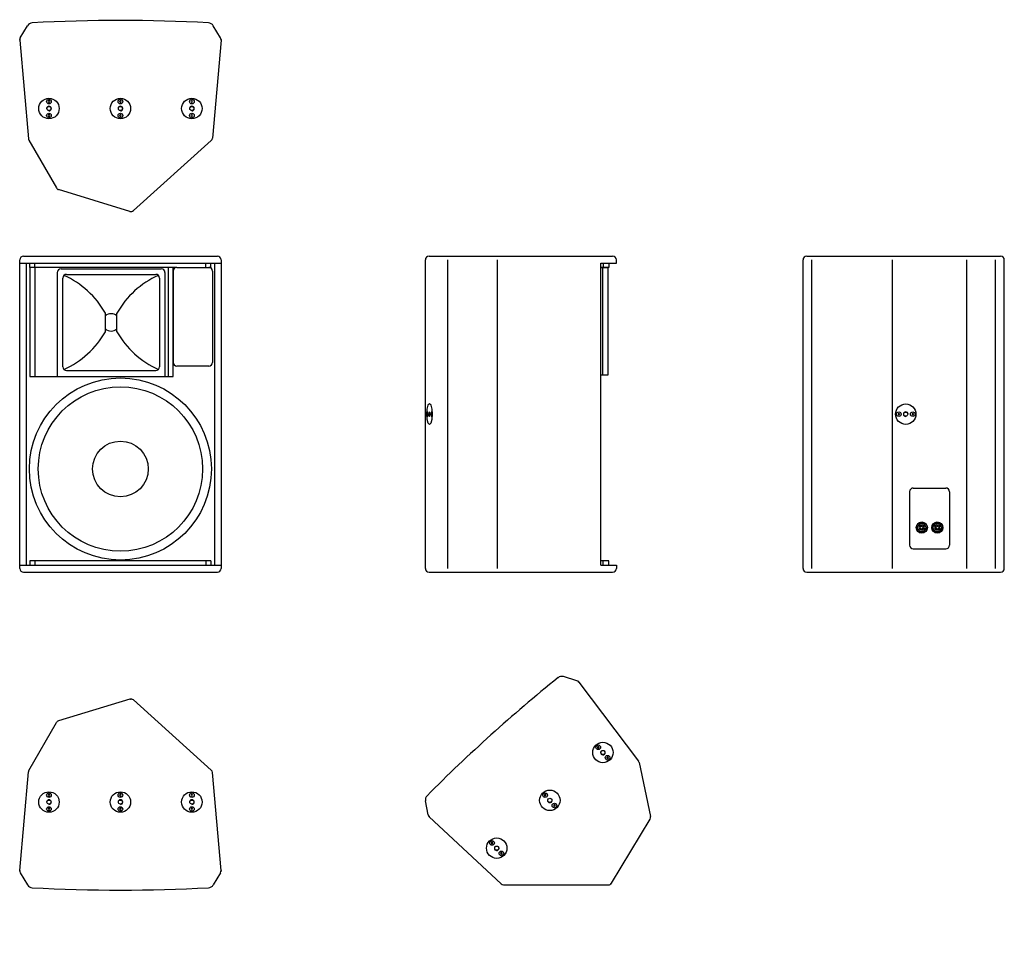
# Model space of a CAD drawing. Extents: x 574 to 2695, y 815 to 2806.
import ezdxf

# ---------------------------------------------------------------- set-up
doc = ezdxf.new("R2010")
doc.units = 0
for name, color, linetype in [('KF_CA_1515_6_i_BOTTOM', 7, 'CONTINUOUS'), ('KF_CA_1515_6_i_FRONT', 7, 'CONTINUOUS'), ('KF_CA_1515_6_i_REAR', 7, 'CONTINUOUS'), ('KF_CA_1515_6_i_SIDE', 7, 'CONTINUOUS'), ('KF_CA_1515_6_i_TOP', 7, 'CONTINUOUS')]:
    doc.layers.add(name, color=color, linetype=linetype)

# ---------------------------------------------------------------- blocks, each defined once
blk = doc.blocks.new('KF_CA_1515_6_i_BOTTOM')
at = {"layer": 'KF_CA_1515_6_i_BOTTOM'}
for p, q in [((-215.7, -37.4), (-199.9, -11.1)), ((215.7, -37.4), (199.9, -11.1)), ((-216.8, -42.2), (-198.2, -254.4)), ((216.8, -42.2), (198.3, -253)), ((-197.2, -257.7), (-137.9, -360.4)), ((195.7, -258.3), (28, -409.3)), ((20.3, -411), (-133.3, -364))]:
    blk.add_line(p, q, dxfattribs=at)
for points in [[(-154.8, -173), (-155.7, -174.5), (-154.8, -176), (-153.1, -176), (-152.2, -174.5), (-153.1, -173)], [(-0.9, -173), (-1.7, -174.5), (-0.9, -176), (0.9, -176), (1.7, -174.5), (0.9, -173)], [(153, -173), (152.2, -174.5), (153, -176), (154.8, -176), (155.6, -174.5), (154.8, -173)], [(-154.8, -203), (-155.7, -204.5), (-154.8, -206), (-153.1, -206), (-152.2, -204.5), (-153.1, -203)], [(-0.9, -203), (-1.7, -204.5), (-0.9, -206), (0.9, -206), (1.7, -204.5), (0.9, -203)], [(153, -203), (152.2, -204.5), (153, -206), (154.8, -206), (155.6, -204.5), (154.8, -203)]]:
    blk.add_lwpolyline(points, close=True, dxfattribs=at)
for centre, radius in [((-153.9, -189.5), 22), ((-153.9, -174.5), 5), ((0, -189.5), 22), ((0, -174.5), 5), ((153.9, -189.5), 22), ((153.9, -174.5), 5), ((-153.9, -189.5), 4.4), ((0, -189.5), 4.4), ((153.9, -189.5), 4.4), ((-153.9, -204.5), 5), ((0, -204.5), 5), ((153.9, -204.5), 5)]:
    blk.add_circle(centre, radius, dxfattribs=at)
for centre, radius, start, end in [((-0.1, -3544.3), 3544.3, 86.9285, 93.0695), ((-189.2, -17.6), 12.5, 93.0695, 148.9993), ((189.2, -17.6), 12.5, 30.999, 86.9285), ((-208.8, -41.5), 8, 148.9993, 185.0001), ((208.8, -41.5), 8, 354.9999, 30.999), ((-153.9, -189.5), 5, 270, 180), ((0, -189.5), 5, 270, 180), ((153.9, -189.5), 5, 270, 180), ((-190.3, -253.7), 8, 185.0001, 209.9999), ((190.4, -252.3), 8, 312.0001, 354.9999), ((-131, -356.4), 8, 209.9999, 253), ((22.7, -403.3), 8, 253, 312.0001)]:
    blk.add_arc(centre, radius, start, end, dxfattribs=at)
for p in [(-216.8, -41.5), (216.8, -41.5)]:
    blk.add_point(p, dxfattribs=at)
blk = doc.blocks.new('KF_CA_1515_6_i_FRONT')
at = {"layer": 'KF_CA_1515_6_i_FRONT'}
for p, q in [((-208.8, 0), (208.8, 0)), ((-216.8, -672), (-216.8, -8)), ((-216.8, -15), (216.8, -15)), ((-202.5, -665), (-202.5, -15)), ((-195.1, -24), (-195.1, -15)), ((-195.1, -24), (-195.1, -15)), ((-184.1, -24), (-184.1, -15)), ((184.1, -24), (184.1, -15)), ((195.1, -24), (195.1, -15)), ((202.5, -15), (202.5, -665)), ((216.8, -8), (216.8, -672)), ((121.5, -24), (-195.1, -24)), ((-195.1, -24), (-195.1, -259)), ((-184.1, -24), (-184.1, -259)), ((-136, -35), (-136, -251)), ((-136, -35), (-136, -259)), ((-128, -27), (88, -27)), ((-116, -39), (76, -39)), ((96, -35), (96, -251)), ((96, -35), (96, -259)), ((102.5, -24), (102.5, -259)), ((113.5, -259), (113.5, -24)), ((113.5, -32), (113.5, -228.5)), ((121.5, -24), (190.5, -24)), ((186.1, -24), (195.1, -24)), ((198.5, -32), (198.5, -228.5)), ((-124, -238), (-124, -47)), ((84, -47), (84, -238)), ((-32.5, -162.5), (-32.5, -122.5)), ((-7.5, -162.5), (-7.5, -122.5)), ((-116, -246), (76, -246)), ((190.5, -236.5), (121.5, -236.5)), ((-195.1, -259), (113.4, -259)), ((195.1, -656), (-195.1, -656)), ((-195.1, -656), (-195.1, -665)), ((-184.1, -656), (-184.1, -665)), ((184.1, -656), (184.1, -665)), ((195.1, -656), (195.1, -665)), ((-216.8, -665), (217.6, -665)), ((-208.8, -680), (208.8, -680))]:
    blk.add_line(p, q, dxfattribs=at)
for radius in [196, 177, 60]:
    blk.add_circle((0, -458), radius, dxfattribs=at)
for centre, radius, start, end in [((-208.8, -8), 8, 90, 180), ((208.8, -8), 8, 0, 90), ((-128, -35), 8, 90, 180), ((-116, -47), 8, 90, 180), ((-200.6, -217.7), 193.2, 29.52, 65.8849), ((160.6, -217.7), 193.2, 114.1151, 150.48), ((76, -47), 8, 0, 90), ((88, -35), 8, 0, 90), ((121.5, -32), 8, 90, 180), ((190.5, -32), 8, 0, 90), ((-20, -142.5), 18.7, 48.1897, 131.8103), ((-200.6, -67.3), 193.2, 294.1151, 330.48), ((-20, -142.5), 18.7, 228.1897, 311.8103), ((160.6, -67.3), 193.2, 209.52, 245.8849), ((121.5, -228.5), 8, 180, 270), ((190.5, -228.5), 8, 270, 0), ((-116, -238), 8, 180, 270), ((76, -238), 8, 270, 0), ((-208.8, -672), 8, 180, 270), ((208.8, -672), 8, 270, 0)]:
    blk.add_arc(centre, radius, start, end, dxfattribs=at)
blk = doc.blocks.new('KF_CA_1515_6_i_SIDE')
at = {"layer": 'KF_CA_1515_6_i_SIDE'}
for p, q in [((-197.7, 0), (197.7, 0)), ((-205.7, -672), (-205.7, -8)), ((-50.4, -672), (-50.4, -8)), ((172.2, -665), (172.2, -15)), ((172.2, -15), (205.7, -15)), ((177.2, -15), (177.2, -24)), ((189.2, -15), (189.2, -24)), ((205.7, -15), (205.7, -8)), ((189.2, -24), (172.2, -24)), ((189.2, -24), (172.2, -24)), ((172.2, -24), (176.2, -24)), ((176.2, -24), (176.2, -256)), ((176.2, -24), (187.2, -24)), ((187.2, -24), (187.2, -256)), ((187.2, -256), (172.2, -256)), ((189.2, -656), (172.2, -656)), ((177.2, -665), (177.2, -656)), ((189.2, -665), (189.2, -656)), ((172.2, -665), (205.7, -665)), ((205.7, -665), (205.7, -672)), ((-197.7, -680), (197.7, -680))]:
    blk.add_line(p, q, dxfattribs=at)
at = {"layer": 'KF_CA_1515_6_i_SIDE', "color": 7}
for p, q in [((-205.6, -672), (-205.6, -8)), ((-157, -672), (-157, -8))]:
    blk.add_line(p, q, dxfattribs=at)
for points in [[(-196.8, -362), (-193.5, -359), (-191, -350.9), (-190.1, -340), (-191, -329), (-193.5, -320.9), (-196.8, -318), (-200.2, -320.9), (-202.6, -329), (-203.5, -340), (-202.6, -350.9), (-200.2, -359), (-196.8, -362)], [(-201.4, -345), (-200.3, -343.5), (-199.9, -340), (-200.3, -336.4), (-201.4, -335), (-202.5, -336.4), (-202.9, -340), (-202.5, -343.5), (-201.4, -345)], [(-200.9, -339.1), (-201.4, -338.2), (-201.8, -339.1), (-201.8, -340.9), (-201.4, -341.7), (-200.9, -340.9), (-200.9, -339.1)], [(-196.8, -344.4), (-195.9, -343.1), (-195.5, -340), (-195.9, -336.9), (-196.8, -335.6), (-197.8, -336.9), (-198.2, -340), (-197.8, -343.1), (-196.8, -344.4)], [(-192.3, -345), (-191.2, -343.5), (-190.7, -340), (-191.2, -336.4), (-192.3, -335), (-193.3, -336.4), (-193.8, -340), (-193.3, -343.5), (-192.3, -345)], [(-191.8, -339.1), (-192.3, -338.2), (-192.7, -339.1), (-192.7, -340.9), (-192.3, -341.7), (-191.8, -340.9), (-191.8, -339.1)]]:
    blk.add_lwpolyline(points, close=True, dxfattribs=at)
blk.add_lwpolyline([(-198.3, -340), (-197.9, -343.5), (-196.8, -345), (-195.7, -343.5), (-195.3, -340), (-195.7, -336.4), (-196.8, -335)], dxfattribs=at)
at = {"layer": 'KF_CA_1515_6_i_SIDE'}
for centre, start, end in [((-197.7, -8), 90, 180), ((197.7, -8), 0, 90), ((-197.7, -672), 180, 270), ((197.7, -672), 270, 0)]:
    blk.add_arc(centre, 8, start, end, dxfattribs=at)
blk = doc.blocks.new('KF_CA_1515_6_i_REAR')
at = {"layer": 'KF_CA_1515_6_i_REAR'}
for p, q in [((-208.8, 0), (208.8, 0)), ((-216.8, -672), (-216.8, -8)), ((-197.5, -672), (-197.5, -8)), ((-24.4, -672), (-24.4, -8)), ((136, -672), (136, -8)), ((197.9, -672), (197.9, -8)), ((216.8, -672), (216.8, -8)), ((12.8, -507), (12.8, -622)), ((20.8, -499), (90.8, -499)), ((98.8, -507), (98.8, -622)), ((30.1, -581.3), (31.1, -581.3)), ((30.1, -587), (31.1, -587)), ((35.4, -580.5), (35.1, -580.2)), ((35.2, -588.2), (35.5, -587.9)), ((37.3, -582.3), (36.8, -581.8)), ((36.8, -586.5), (37.3, -586)), ((41, -582.2), (41.5, -581.7)), ((41.5, -586.4), (41, -585.9)), ((42.8, -580.4), (43.1, -580)), ((43.2, -588.1), (42.9, -587.8)), ((47.5, -582.2), (48.5, -582.2)), ((47.5, -586), (48.5, -586)), ((63.5, -581.3), (64.5, -581.3)), ((63.5, -587), (64.5, -587)), ((68.8, -580.5), (68.5, -580.2)), ((68.6, -588.2), (68.9, -587.9)), ((70.7, -582.3), (70.2, -581.8)), ((70.2, -586.5), (70.7, -586)), ((74.4, -582.2), (74.9, -581.7)), ((74.9, -586.4), (74.4, -585.9)), ((76.2, -580.4), (76.5, -580)), ((76.6, -588.1), (76.3, -587.8)), ((80.9, -582.2), (81.9, -582.2)), ((80.9, -586), (81.9, -586)), ((20.8, -630), (90.8, -630)), ((-208.8, -680), (208.8, -680))]:
    blk.add_line(p, q, dxfattribs=at)
for points in [[(-12, -340.9), (-10.5, -341.7), (-9, -340.9), (-9, -339.1), (-10.5, -338.3), (-12, -339.1)], [(18, -340.9), (19.5, -341.7), (21, -340.9), (21, -339.1), (19.5, -338.3), (18, -339.1)]]:
    blk.add_lwpolyline(points, close=True, dxfattribs=at)
for centre, radius in [((4.5, -340), 22), ((-10.5, -340), 5), ((4.5, -340), 4.4), ((19.5, -340), 5), ((39.1, -584.1), 12), ((72.5, -584.1), 12), ((39.1, -584.1), 11.4), ((72.5, -584.1), 11.4)]:
    blk.add_circle(centre, radius, dxfattribs=at)
for centre, radius, start, end in [((-208.8, -8), 8, 90, 180), ((208.8, -8), 8, 0, 90), ((4.5, -340), 5, 0, 270), ((20.8, -507), 8, 90, 180), ((90.8, -507), 8, 0, 90), ((39.1, -584.1), 9.5, 162.5424, 197.4576), ((39.1, -584.1), 8.55, 12.8396, 160.5288), ((39.1, -584.1), 8.55, 199.4712, 347.1604), ((39.1, -584.1), 5.7, 135.8579, 225.8583), ((39.1, -584.1), 5.22, 45.8579, 135.8579), ((39.1, -584.1), 5.22, 225.8583, 315.8579), ((39.1, -584.1), 3.32, 135.8585, 225.8591), ((39.1, -584.1), 2.61, 45.857, 135.8588), ((39.1, -584.1), 2.61, 225.8597, 315.8588), ((39.1, -584.1), 3.32, 315.8585, 45.857), ((39.1, -584.1), 5.7, 315.8579, 45.8578), ((39.1, -584.1), 9.5, 348.463, 11.537), ((72.5, -584.1), 9.5, 162.5424, 197.4576), ((72.5, -584.1), 8.55, 12.8396, 160.5288), ((72.5, -584.1), 8.55, 199.4712, 347.1604), ((72.5, -584.1), 5.7, 135.8579, 225.8583), ((72.5, -584.1), 5.22, 45.8579, 135.8579), ((72.5, -584.1), 5.22, 225.8583, 315.8579), ((72.5, -584.1), 3.32, 135.8585, 225.8591), ((72.5, -584.1), 2.61, 45.857, 135.8588), ((72.5, -584.1), 2.61, 225.8597, 315.8588), ((72.5, -584.1), 3.32, 315.8585, 45.857), ((72.5, -584.1), 5.7, 315.8579, 45.8578), ((72.5, -584.1), 9.5, 348.463, 11.537), ((20.8, -622), 8, 180, 270), ((90.8, -622), 8, 270, 0), ((-208.8, -672), 8, 180, 270), ((208.8, -672), 8, 270, 0)]:
    blk.add_arc(centre, radius, start, end, dxfattribs=at)
blk = doc.blocks.new('KF_CA_1515_6_i_TOP')
at = {"layer": 'KF_CA_1515_6_i_TOP'}
for p, q in [((20.3, 411), (-133.3, 364)), ((195.7, 258.3), (28, 409.3)), ((-197.2, 257.7), (-137.9, 360.4)), ((-216.8, 42.2), (-198.2, 254.4)), ((216.8, 42.2), (198.3, 253)), ((-215.7, 37.4), (-199.9, 11.1)), ((215.7, 37.4), (199.9, 11.1))]:
    blk.add_line(p, q, dxfattribs=at)
for points in [[(-154.8, 206), (-155.7, 204.5), (-154.8, 203), (-153.1, 203), (-152.2, 204.5), (-153.1, 206)], [(-0.9, 206), (-1.7, 204.5), (-0.9, 203), (0.9, 203), (1.7, 204.5), (0.9, 206)], [(153, 206), (152.2, 204.5), (153, 203), (154.8, 203), (155.6, 204.5), (154.8, 206)], [(-154.8, 176), (-155.7, 174.5), (-154.8, 173), (-153.1, 173), (-152.2, 174.5), (-153.1, 176)], [(-0.9, 176), (-1.7, 174.5), (-0.9, 173), (0.9, 173), (1.7, 174.5), (0.9, 176)], [(153, 176), (152.2, 174.5), (153, 173), (154.8, 173), (155.6, 174.5), (154.8, 176)]]:
    blk.add_lwpolyline(points, close=True, dxfattribs=at)
for centre, radius in [((-153.9, 189.5), 22), ((-153.9, 204.5), 5), ((-153.9, 189.5), 4.4), ((0, 189.5), 22), ((0, 204.5), 5), ((0, 189.5), 4.4), ((153.9, 189.5), 22), ((153.9, 204.5), 5), ((153.9, 189.5), 4.4), ((-153.9, 174.5), 5), ((0, 174.5), 5), ((153.9, 174.5), 5)]:
    blk.add_circle(centre, radius, dxfattribs=at)
for centre, radius, start, end in [((22.7, 403.3), 8, 47.9999, 107), ((-131, 356.4), 8, 107, 150.0001), ((-190.3, 253.7), 8, 150.0001, 174.9999), ((190.4, 252.3), 8, 5.0001, 47.9999), ((-153.9, 189.5), 5, 270, 180), ((0, 189.5), 5, 270, 180), ((153.9, 189.5), 5, 270, 180), ((-208.8, 41.5), 8, 174.9999, 211.0007), ((208.8, 41.5), 8, 329.001, 5.0001), ((-189.2, 17.6), 12.5, 211.0007, 266.9305), ((-0.1, 3544.3), 3544.3, 266.9305, 273.0715), ((189.2, 17.6), 12.5, 273.0715, 329.001)]:
    blk.add_arc(centre, radius, start, end, dxfattribs=at)
for p in [(22.7, 411.3), (-216.8, 41.5), (216.8, 41.5)]:
    blk.add_point(p, dxfattribs=at)

msp = doc.modelspace()

# ---------------------------------------------------------------- block references
at = {"layer": 'KF_CA_1515_6_i_BOTTOM'}
msp.add_blockref('KF_CA_1515_6_i_BOTTOM', (790.8, 2803.8), dxfattribs=at)
at = {"layer": 'KF_CA_1515_6_i_FRONT'}
msp.add_blockref('KF_CA_1515_6_i_FRONT', (790.8, 2296.4), dxfattribs=at)
at = {"layer": 'KF_CA_1515_6_i_REAR'}
msp.add_blockref('KF_CA_1515_6_i_REAR', (2477.9, 2296.4), dxfattribs=at)
at = {"layer": 'KF_CA_1515_6_i_SIDE'}
msp.add_blockref('KF_CA_1515_6_i_SIDE', (1653.3, 2296.4), dxfattribs=at)
at = {"layer": 'KF_CA_1515_6_i_TOP', "rotation": 222}
msp.add_blockref('KF_CA_1515_6_i_TOP', (1588.9, 1265.9), dxfattribs=at)
at = {"layer": 'KF_CA_1515_6_i_TOP'}
msp.add_blockref('KF_CA_1515_6_i_TOP', (790.8, 931.9), dxfattribs=at)

doc.saveas('drawing.dxf')
